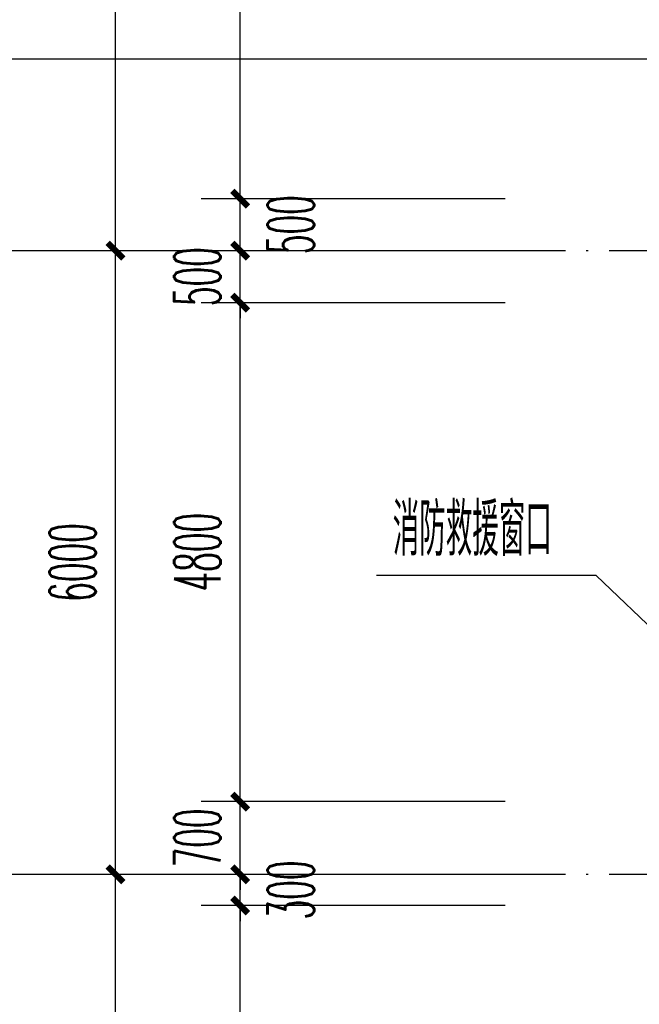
# Model space of a CAD drawing. Extents: x 1779708 to 7299578, y -1121471 to 88434.
# Tile 99 of 256: x 4316395 to 4322358, y -1035993 to -1026521. Entities that reach past the tile are written whole.
import ezdxf

# ---------------------------------------------------------------- set-up
doc = ezdxf.new("R2010")
doc.units = 0
doc.header["$LTSCALE"] = 1000
doc.header["$MEASUREMENT"] = 0
doc.linetypes.add('DOTE', pattern=[2.42, 2, -0.2, 0.02, -0.2])
doc.layers.get('0').update_dxf_attribs({"linetype": 'CONTINUOUS'})
doc.layers.get('Defpoints').update_dxf_attribs({"linetype": 'CONTINUOUS'})
for name, color, linetype in [('AXIS', 3, 'CONTINUOUS'), ('DIM_IDEN', 3, 'CONTINUOUS'), ('DIM_LEAD', 3, 'CONTINUOUS'), ('DOTE', 1, 'DOTE'), ('GGSignatureLayer', 7, 'CONTINUOUS'), ('PUB_DIM', 3, 'CONTINUOUS'), ('PUB_TEXT', 7, 'CONTINUOUS'), ('室外构件', 4, 'CONTINUOUS')]:
    doc.layers.add(name, color=color, linetype=linetype)
doc.styles.add('_TCH_DIM', font='SIMPLEX.shx', dxfattribs={"width": 0.7, "bigfont": 'GBCBIG.shx'})
doc.styles.add('_TCH_DIM_T3', font='SIMPLEX.shx', dxfattribs={"width": 0.494118, "bigfont": 'GBCBIG.shx'})
doc.dimstyles.new('_TCH_ARCH&&150', dxfattribs={"dimtxt": 446.25, "dimasz": 150, "dimexe": 375, "dimexo": 450, "dimgap": 189.375, "dimtad": 1, "dimdec": 0, "dimzin": 0, "dimdsep": 46, "dimtxsty": '_TCH_DIM_T3', "dimblk": 'ARCHTICK', "dimcen": 0.09, "dimdle": 225, "dimclrt": 7, "dimazin": 2, "dimtfac": 1, "dimtdec": 0, "dimtix": 1, "dimtmove": 2, "dimatfit": 3, "dimfxl": 250, "dimtolj": 1, "dimtzin": 0, "dimarcsym": 0})

# ---------------------------------------------------------------- blocks, each defined once
blk = doc.blocks.new('_ArchTick')
at = {"color": 0, "linetype": 'ByBlock', "const_width": 0.4}
blk.add_lwpolyline([(-0.5, -0.5), (0.5, 0.5)], dxfattribs=at)
blk = doc.blocks.new('*D6843')
at = {"layer": 'AXIS', "color": 0, "lineweight": -2, "transparency": 16777216}
for p, q in [((3450, 28775), (3450, 35525)), ((6750, 35300), (3075, 35300)), ((6750, 29000), (3075, 29000))]:
    blk.add_line(p, q, dxfattribs=at)
at = {"layer": 'Defpoints', "color": 0, "transparency": 16777216}
for p in [(3450, 35300), (7200, 35300), (7200, 29000)]:
    blk.add_point(p, dxfattribs=at)
at = {"layer": 'AXIS', "color": 0, "lineweight": -2, "transparency": 16777216, "xscale": 150, "yscale": 150, "zscale": 150}
for p, rotation in [((3450, 35300), 90), ((3450, 29000), 270)]:
    blk.add_blockref('_ArchTick', p, dxfattribs=dict(at, rotation=rotation))
at = {"layer": 'AXIS', "color": 7, "transparency": 16777216, "insert": (3037.5, 32150), "char_height": 446.25, "attachment_point": 5, "rotation": 90, "style": '_TCH_DIM_T3'}
blk.add_mtext('\\A1;6300', dxfattribs=at)
blk = doc.blocks.new('*D6844')
at = {"layer": 'AXIS', "color": 0, "lineweight": -2, "transparency": 16777216}
for p, q in [((3450, 35075), (3450, 41525)), ((6750, 41300), (3075, 41300)), ((6750, 35300), (3075, 35300))]:
    blk.add_line(p, q, dxfattribs=at)
at = {"layer": 'Defpoints', "color": 0, "transparency": 16777216}
for p in [(3450, 41300), (7200, 41300), (7200, 35300)]:
    blk.add_point(p, dxfattribs=at)
at = {"layer": 'AXIS', "color": 0, "lineweight": -2, "transparency": 16777216, "xscale": 150, "yscale": 150, "zscale": 150}
for p, rotation in [((3450, 41300), 90), ((3450, 35300), 270)]:
    blk.add_blockref('_ArchTick', p, dxfattribs=dict(at, rotation=rotation))
at = {"layer": 'AXIS', "color": 7, "transparency": 16777216, "insert": (3037.5, 38300), "char_height": 446.25, "attachment_point": 5, "rotation": 90, "style": '_TCH_DIM_T3'}
blk.add_mtext('\\A1;6000', dxfattribs=at)
blk = doc.blocks.new('*D6845')
at = {"layer": 'AXIS', "color": 0, "lineweight": -2, "transparency": 16777216}
for p, q in [((3450, 41075), (3450, 47525)), ((6750, 47300), (3075, 47300)), ((6750, 41300), (3075, 41300))]:
    blk.add_line(p, q, dxfattribs=at)
at = {"layer": 'Defpoints', "color": 0, "transparency": 16777216}
for p in [(3450, 47300), (7200, 47300), (7200, 41300)]:
    blk.add_point(p, dxfattribs=at)
at = {"layer": 'AXIS', "color": 0, "lineweight": -2, "transparency": 16777216, "xscale": 150, "yscale": 150, "zscale": 150}
for p, rotation in [((3450, 47300), 90), ((3450, 41300), 270)]:
    blk.add_blockref('_ArchTick', p, dxfattribs=dict(at, rotation=rotation))
at = {"layer": 'AXIS', "color": 7, "transparency": 16777216, "insert": (3037.5, 44300), "char_height": 446.25, "attachment_point": 5, "rotation": 90, "style": '_TCH_DIM_T3'}
blk.add_mtext('\\A1;6000', dxfattribs=at)
blk = doc.blocks.new('*D4910')
at = {"layer": 'Defpoints', "color": 0, "transparency": 16777216}
for p in [(4318517.1, -1035043.3), (4321517.1, -1035043.3), (4321517.1, -1040743.3)]:
    blk.add_point(p, dxfattribs=at)
at = {"layer": 'PUB_DIM', "color": 0, "lineweight": -2, "transparency": 16777216}
for p, q in [((4318517.1, -1040968.3), (4318517.1, -1034818.3)), ((4321067.1, -1035043.3), (4318142.1, -1035043.3)), ((4321067.1, -1040743.3), (4318142.1, -1040743.3))]:
    blk.add_line(p, q, dxfattribs=at)
at = {"layer": 'PUB_DIM', "color": 0, "lineweight": -2, "transparency": 16777216, "xscale": 150, "yscale": 150, "zscale": 150}
for p, rotation in [((4318517.1, -1035043.3), 90), ((4318517.1, -1040743.3), 270)]:
    blk.add_blockref('_ArchTick', p, dxfattribs=dict(at, rotation=rotation))
at = {"layer": 'PUB_DIM', "color": 7, "transparency": 16777216, "insert": (4318104.6, -1037893.3), "char_height": 446.25, "attachment_point": 5, "rotation": 90, "style": '_TCH_DIM_T3'}
blk.add_mtext('\\A1;5700', dxfattribs=at)
blk = doc.blocks.new('*D4911')
at = {"layer": 'Defpoints', "color": 0, "transparency": 16777216}
for p in [(4318517.1, -1034743.3), (4321517.1, -1034743.3), (4321517.1, -1035043.3)]:
    blk.add_point(p, dxfattribs=at)
at = {"layer": 'PUB_DIM', "color": 0, "lineweight": -2, "transparency": 16777216}
for p, q in [((4318517.1, -1034743.3), (4318517.1, -1034593.3)), ((4321067.1, -1034743.3), (4318142.1, -1034743.3)), ((4318517.1, -1035043.3), (4318517.1, -1034743.3)), ((4321067.1, -1035043.3), (4318142.1, -1035043.3)), ((4318517.1, -1035043.3), (4318517.1, -1035193.3))]:
    blk.add_line(p, q, dxfattribs=at)
at = {"layer": 'PUB_DIM', "color": 0, "lineweight": -2, "transparency": 16777216, "xscale": 150, "yscale": 150, "zscale": 150}
for p, rotation in [((4318517.1, -1034743.3), 270), ((4318517.1, -1035043.3), 90)]:
    blk.add_blockref('_ArchTick', p, dxfattribs=dict(at, rotation=rotation))
at = {"layer": 'PUB_DIM', "color": 7, "transparency": 16777216, "insert": (4319004.6, -1034893.3), "char_height": 446.25, "attachment_point": 5, "rotation": 90, "style": '_TCH_DIM_T3'}
blk.add_mtext('\\A1;300', dxfattribs=at)
blk = doc.blocks.new('*D4912')
at = {"layer": 'Defpoints', "color": 0, "transparency": 16777216}
for p in [(4318517.1, -1034043.3), (4321517.1, -1034043.3), (4321517.1, -1034743.3)]:
    blk.add_point(p, dxfattribs=at)
at = {"layer": 'PUB_DIM', "color": 0, "lineweight": -2, "transparency": 16777216}
for p, q in [((4318517.1, -1034043.3), (4318517.1, -1033893.3)), ((4321067.1, -1034043.3), (4318142.1, -1034043.3)), ((4318517.1, -1034743.3), (4318517.1, -1034043.3)), ((4321067.1, -1034743.3), (4318142.1, -1034743.3)), ((4318517.1, -1034743.3), (4318517.1, -1034893.3))]:
    blk.add_line(p, q, dxfattribs=at)
at = {"layer": 'PUB_DIM', "color": 0, "lineweight": -2, "transparency": 16777216, "xscale": 150, "yscale": 150, "zscale": 150}
for p, rotation in [((4318517.1, -1034043.3), 270), ((4318517.1, -1034743.3), 90)]:
    blk.add_blockref('_ArchTick', p, dxfattribs=dict(at, rotation=rotation))
at = {"layer": 'PUB_DIM', "color": 7, "transparency": 16777216, "insert": (4318104.6, -1034393.3), "char_height": 446.25, "attachment_point": 5, "rotation": 90, "style": '_TCH_DIM_T3'}
blk.add_mtext('\\A1;700', dxfattribs=at)
blk = doc.blocks.new('*D4913')
at = {"layer": 'Defpoints', "color": 0, "transparency": 16777216}
for p in [(4318517.1, -1029243.3), (4321517.1, -1029243.3), (4321517.1, -1034043.3)]:
    blk.add_point(p, dxfattribs=at)
at = {"layer": 'PUB_DIM', "color": 0, "lineweight": -2, "transparency": 16777216}
for p, q in [((4318517.1, -1034268.3), (4318517.1, -1029018.3)), ((4321067.1, -1029243.3), (4318142.1, -1029243.3)), ((4321067.1, -1034043.3), (4318142.1, -1034043.3))]:
    blk.add_line(p, q, dxfattribs=at)
at = {"layer": 'PUB_DIM', "color": 0, "lineweight": -2, "transparency": 16777216, "xscale": 150, "yscale": 150, "zscale": 150}
for p, rotation in [((4318517.1, -1029243.3), 90), ((4318517.1, -1034043.3), 270)]:
    blk.add_blockref('_ArchTick', p, dxfattribs=dict(at, rotation=rotation))
at = {"layer": 'PUB_DIM', "color": 7, "transparency": 16777216, "insert": (4318104.6, -1031643.3), "char_height": 446.25, "attachment_point": 5, "rotation": 90, "style": '_TCH_DIM_T3'}
blk.add_mtext('\\A1;4800', dxfattribs=at)
blk = doc.blocks.new('*D4914')
at = {"layer": 'Defpoints', "color": 0, "transparency": 16777216}
for p in [(4318517.1, -1028743.3), (4321517.1, -1028743.3), (4321517.1, -1029243.3)]:
    blk.add_point(p, dxfattribs=at)
at = {"layer": 'PUB_DIM', "color": 0, "lineweight": -2, "transparency": 16777216}
for p, q in [((4318517.1, -1028743.3), (4318517.1, -1028593.3)), ((4321067.1, -1028743.3), (4318142.1, -1028743.3)), ((4318517.1, -1029243.3), (4318517.1, -1028743.3)), ((4321067.1, -1029243.3), (4318142.1, -1029243.3)), ((4318517.1, -1029243.3), (4318517.1, -1029393.3))]:
    blk.add_line(p, q, dxfattribs=at)
at = {"layer": 'PUB_DIM', "color": 0, "lineweight": -2, "transparency": 16777216, "xscale": 150, "yscale": 150, "zscale": 150}
for p, rotation in [((4318517.1, -1028743.3), 270), ((4318517.1, -1029243.3), 90)]:
    blk.add_blockref('_ArchTick', p, dxfattribs=dict(at, rotation=rotation))
at = {"layer": 'PUB_DIM', "color": 7, "transparency": 16777216, "insert": (4318104.6, -1028993.3), "char_height": 446.25, "attachment_point": 5, "rotation": 90, "style": '_TCH_DIM_T3'}
blk.add_mtext('\\A1;500', dxfattribs=at)
blk = doc.blocks.new('*D4915')
at = {"layer": 'Defpoints', "color": 0, "transparency": 16777216}
for p in [(4318517.1, -1028243.3), (4321517.1, -1028243.3), (4321517.1, -1028743.3)]:
    blk.add_point(p, dxfattribs=at)
at = {"layer": 'PUB_DIM', "color": 0, "lineweight": -2, "transparency": 16777216}
for p, q in [((4318517.1, -1028968.3), (4318517.1, -1028018.3)), ((4321067.1, -1028243.3), (4318142.1, -1028243.3)), ((4321067.1, -1028743.3), (4318142.1, -1028743.3))]:
    blk.add_line(p, q, dxfattribs=at)
at = {"layer": 'PUB_DIM', "color": 0, "lineweight": -2, "transparency": 16777216, "xscale": 150, "yscale": 150, "zscale": 150}
for p, rotation in [((4318517.1, -1028243.3), 90), ((4318517.1, -1028743.3), 270)]:
    blk.add_blockref('_ArchTick', p, dxfattribs=dict(at, rotation=rotation))
at = {"layer": 'PUB_DIM', "color": 7, "transparency": 16777216, "insert": (4319004.6, -1028493.3), "char_height": 446.25, "attachment_point": 5, "rotation": 90, "style": '_TCH_DIM_T3'}
blk.add_mtext('\\A1;500', dxfattribs=at)
blk = doc.blocks.new('*D4916')
at = {"layer": 'Defpoints', "color": 0, "transparency": 16777216}
for p in [(4318517.1, -1023643.3), (4321517.1, -1023643.3), (4321517.1, -1028243.3)]:
    blk.add_point(p, dxfattribs=at)
at = {"layer": 'PUB_DIM', "color": 0, "lineweight": -2, "transparency": 16777216}
for p, q in [((4318517.1, -1028468.3), (4318517.1, -1023418.3)), ((4321067.1, -1023643.3), (4318142.1, -1023643.3)), ((4321067.1, -1028243.3), (4318142.1, -1028243.3))]:
    blk.add_line(p, q, dxfattribs=at)
at = {"layer": 'PUB_DIM', "color": 0, "lineweight": -2, "transparency": 16777216, "xscale": 150, "yscale": 150, "zscale": 150}
for p, rotation in [((4318517.1, -1023643.3), 90), ((4318517.1, -1028243.3), 270)]:
    blk.add_blockref('_ArchTick', p, dxfattribs=dict(at, rotation=rotation))
at = {"layer": 'PUB_DIM', "color": 7, "transparency": 16777216, "insert": (4318104.6, -1025943.3), "char_height": 446.25, "attachment_point": 5, "rotation": 90, "style": '_TCH_DIM_T3'}
blk.add_mtext('\\A1;4600', dxfattribs=at)
blk = doc.blocks.new('A$C159220C3')
at = {"layer": 'AXIS'}
for p, q in [((7200, 41300), (1200, 41300)), ((7200, 35300), (1200, 35300))]:
    blk.add_line(p, q, dxfattribs=at)
at = {"layer": 'DOTE'}
for p, q in [((34400, 41300), (7200, 41300)), ((34400, 35300), (7200, 35300))]:
    blk.add_line(p, q, dxfattribs=at)
at = {"layer": 'AXIS'}
for p1, p2, picture, middle in [((7200, 41300), (7200, 47300), '*D6845', (3037.5, 44300)), ((7200, 35300), (7200, 41300), '*D6844', (3037.5, 38300)), ((7200, 29000), (7200, 35300), '*D6843', (3037.5, 32150))]:
    dim = blk.add_aligned_dim(p1=p1, p2=p2, distance=3750, dimstyle='_TCH_ARCH&&150', dxfattribs=at)
    dim.commit()
    dim.dimension.update_dxf_attribs({"geometry": picture, "text_midpoint": middle})

msp = doc.modelspace()

# ---------------------------------------------------------------- linework, layer by layer
at = {"layer": 'DIM_IDEN'}
msp.add_line((4323982.7, -1026902.1), (4314616.7, -1026902.1), dxfattribs=at)
at = {"layer": 'DIM_LEAD'}
for p, q in [((4321941.2, -1031869.2), (4319827.5, -1031869.2)), ((4323537.1, -1033392.5), (4321941.2, -1031869.2))]:
    msp.add_line(p, q, dxfattribs=at)
at = {"layer": 'GGSignatureLayer'}
msp.add_lwpolyline([(4322951.1, -1033289.6, 0, 800, 0), (4322501.3, -1033289.6, 800, 800, 0)], format="xyseb", dxfattribs=at)

# ---------------------------------------------------------------- block references
at = {"layer": '室外构件'}
msp.add_blockref('A$C159220C3', (4313867.1, -1070043.3), dxfattribs=at)

# ---------------------------------------------------------------- texts
at = {"layer": 'PUB_TEXT', "color": 7, "style": '_TCH_DIM', "width": 0.7}
msp.add_text('消防救援窗口', height=506.38, dxfattribs=at).set_placement((4319985, -1031678.2))

# ---------------------------------------------------------------- dimensions: what is measured, and where the dimension line sits
at = {"layer": 'PUB_DIM'}
for p1, p2, picture, middle in [((4321517.1, -1028243.3), (4321517.1, -1023643.3), '*D4916', (4318104.6, -1025943.3)), ((4321517.1, -1029243.3), (4321517.1, -1028743.3), '*D4914', (4318104.6, -1028993.3)), ((4321517.1, -1034043.3), (4321517.1, -1029243.3), '*D4913', (4318104.6, -1031643.3)), ((4321517.1, -1034743.3), (4321517.1, -1034043.3), '*D4912', (4318104.6, -1034393.3)), ((4321517.1, -1040743.3), (4321517.1, -1035043.3), '*D4910', (4318104.6, -1037893.3))]:
    dim = msp.add_aligned_dim(p1=p1, p2=p2, distance=3000, dimstyle='_TCH_ARCH&&150', dxfattribs=at)
    dim.commit()
    dim.dimension.update_dxf_attribs({"geometry": picture, "text_midpoint": middle})
for base, p1, p2, picture, middle in [((4318517.1, -1028243.3), (4321517.1, -1028743.3), (4321517.1, -1028243.3), '*D4915', (4319004.6, -1028493.3)), ((4318517.1, -1034743.3), (4321517.1, -1035043.3), (4321517.1, -1034743.3), '*D4911', (4319004.6, -1034893.3))]:
    dim = msp.add_linear_dim(base=base, p1=p1, p2=p2, angle=90, dimstyle='_TCH_ARCH&&150', dxfattribs=at)
    dim.commit()
    dim.dimension.update_dxf_attribs({"geometry": picture, "text_midpoint": middle, "dimtype": 161})

doc.saveas('drawing.dxf')
